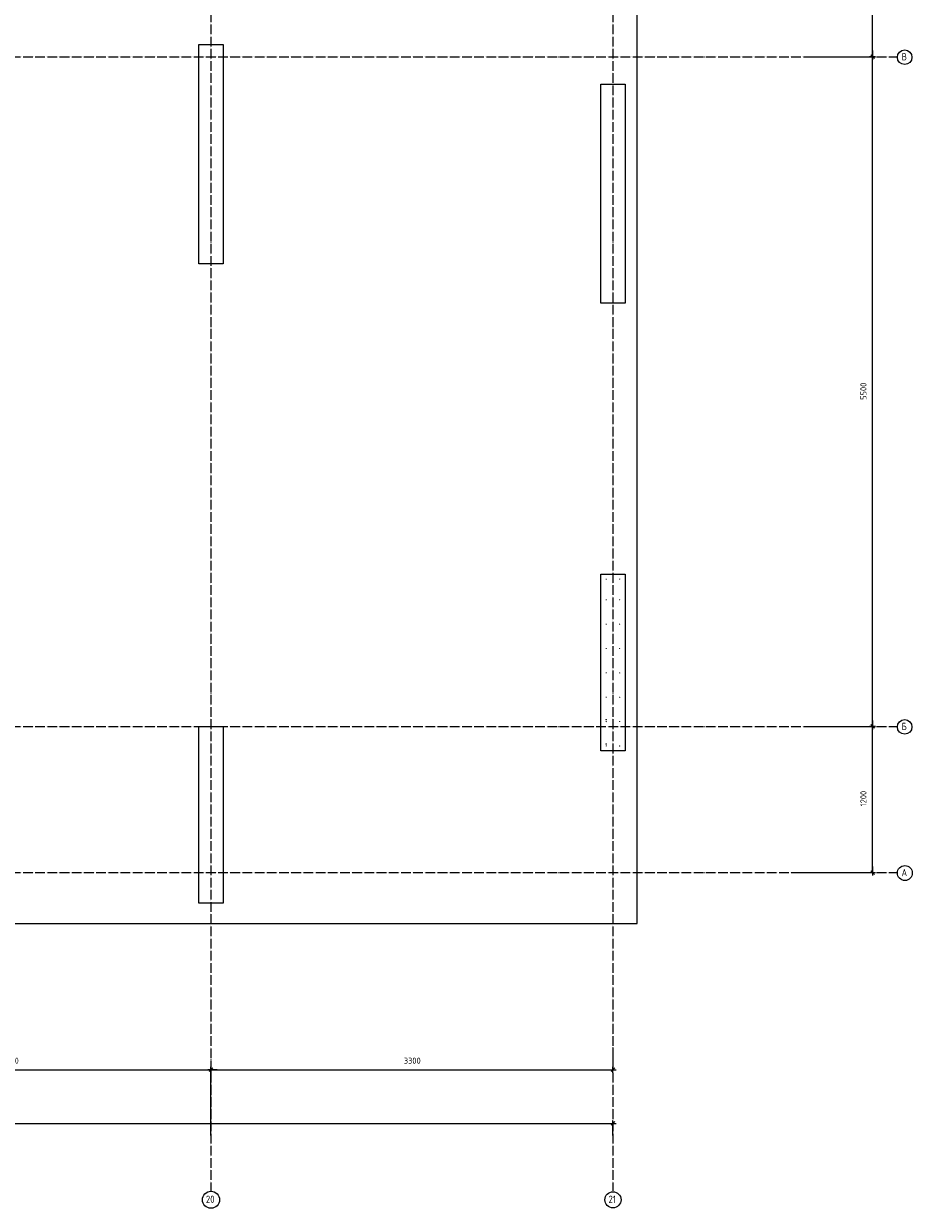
# Model space of a CAD drawing. Header units: millimetres. Extents: x 2792 to 69837, y -2757 to 29968.
# Tile 76 of 77: x 62543 to 69837, y -2757 to 6971. Entities that reach past the tile are written whole.
import ezdxf

# ---------------------------------------------------------------- set-up
doc = ezdxf.new("R2010")
doc.units = ezdxf.units.MM
doc.header["$PDMODE"] = 65
doc.linetypes.add('______11', pattern=[100, 80, -10, 0, -10])
doc.linetypes.add('______5', pattern=[220, 160, -20, 20, -20])
for name, color, linetype, lineweight in [('Standard', 7, 'Continuous', 25), ('Арм.стержн. вертикальными 1', 22, 'Continuous', 35), ('Размерная линия_ общее', 7, 'Continuous', 13)]:
    doc.layers.add(name, color=color, linetype=linetype, lineweight=lineweight)
doc.layers.add('Арм.стержн. вертикальными 2', color=7, linetype='Continuous', lineweight=35, true_color=0x006e00)
doc.layers.add('Осевая линия_ общее', color=7, linetype='______5', lineweight=13, true_color=0xa0a0a0)
doc.styles.add('ISOCPEUR', font='ISOCPEUR')
doc.dimstyles.new('DIMSTYLE_14', dxfattribs={"dimtxt": 50, "dimasz": 50, "dimexe": 0, "dimexo": 0, "dimgap": 25, "dimtad": 2, "dimdec": 0, "dimrnd": 5, "dimzin": 12, "dimdsep": 46, "dimtxsty": 'ISOCPEUR', "dimblk1": 'ALL_ML_STRICH', "dimblk2": 'ALL_ML_STRICH', "dimsah": 1, "dimcen": 0, "dimclrd": 256, "dimclre": 256, "dimclrt": 256, "dimadec": 0, "dimazin": 0, "dimtfac": 1, "dimtdec": 0, "dimtix": 1, "dimtmove": 2, "dimatfit": 3, "dimfxl": 0, "dimtzin": 0, "dimlwd": 0, "dimlwe": -1, "dimarcsym": 0})

# ---------------------------------------------------------------- blocks, each defined once
blk = doc.blocks.new('ALL_ML_STRICH')
at = {"color": 0, "linetype": 'ByBlock', "lineweight": -2}
for p, q in [((-1, 0), (0.5, 0)), ((-0.3, -0.3), (0.3, 0.3)), ((0, -0.5), (0, 0.5))]:
    blk.add_line(p, q, dxfattribs=at)
blk = doc.blocks.new('*D240')
at = {"layer": 'DEFPOINTS', "transparency": 33554687}
for p in [(60780, -1619.7), (60780, -2170), (64080, -2170)]:
    blk.add_point(p, dxfattribs=at)
at = {"layer": 'Размерная линия_ общее', "lineweight": -2, "transparency": 33554687}
for p, q in [((60780, -2160), (60780, -1619.7)), ((60780, -1619.7), (64080, -1619.7)), ((64080, -2160), (64080, -1619.7))]:
    blk.add_line(p, q, dxfattribs=at)
at = {"layer": 'Размерная линия_ общее', "transparency": 33554687, "xscale": 50, "yscale": 50, "zscale": 50, "rotation": 180}
blk.add_blockref('ALL_ML_STRICH', (60780, -1619.7), dxfattribs=at)
at = {"layer": 'Размерная линия_ общее', "transparency": 33554687, "xscale": 50, "yscale": 50, "zscale": 50}
blk.add_blockref('ALL_ML_STRICH', (64080, -1619.7), dxfattribs=at)
at = {"layer": 'Размерная линия_ общее', "transparency": 33554687, "insert": (62432.5, -1544.7), "char_height": 50, "width": 200, "attachment_point": 5, "style": 'ISOCPEUR'}
blk.add_mtext('\\A1;{3300}', dxfattribs=at)
blk = doc.blocks.new('*D241')
at = {"layer": 'DEFPOINTS', "transparency": 33554687}
for p in [(67380, -1447.3), (64080, -1619.7), (64080, -2170)]:
    blk.add_point(p, dxfattribs=at)
at = {"layer": 'Размерная линия_ общее', "lineweight": -2, "transparency": 33554687}
for p, q in [((67380, -1437.3), (67380, -1619.7)), ((64080, -2160), (64080, -1619.7)), ((64080, -1619.7), (67380, -1619.7))]:
    blk.add_line(p, q, dxfattribs=at)
at = {"layer": 'Размерная линия_ общее', "transparency": 33554687, "xscale": 50, "yscale": 50, "zscale": 50, "rotation": 180}
blk.add_blockref('ALL_ML_STRICH', (64080, -1619.7), dxfattribs=at)
at = {"layer": 'Размерная линия_ общее', "transparency": 33554687, "xscale": 50, "yscale": 50, "zscale": 50}
blk.add_blockref('ALL_ML_STRICH', (67380, -1619.7), dxfattribs=at)
at = {"layer": 'Размерная линия_ общее', "transparency": 33554687, "insert": (65732.5, -1544.7), "char_height": 50, "width": 200, "attachment_point": 5, "style": 'ISOCPEUR'}
blk.add_mtext('\\A1;{3300}', dxfattribs=at)
blk = doc.blocks.new('*D242')
at = {"layer": 'DEFPOINTS', "transparency": 33554687}
for p in [(25300, -2059.7), (25300, -2170), (67380, -2170)]:
    blk.add_point(p, dxfattribs=at)
at = {"layer": 'Размерная линия_ общее', "lineweight": -2, "transparency": 33554687}
for p, q in [((25300, -2160), (25300, -2059.7)), ((25300, -2059.7), (67380, -2059.7)), ((67380, -2160), (67380, -2059.7))]:
    blk.add_line(p, q, dxfattribs=at)
at = {"layer": 'Размерная линия_ общее', "transparency": 33554687, "xscale": 50, "yscale": 50, "zscale": 50, "rotation": 180}
blk.add_blockref('ALL_ML_STRICH', (25300, -2059.7), dxfattribs=at)
at = {"layer": 'Размерная линия_ общее', "transparency": 33554687, "xscale": 50, "yscale": 50, "zscale": 50}
blk.add_blockref('ALL_ML_STRICH', (67380, -2059.7), dxfattribs=at)
at = {"layer": 'Размерная линия_ общее', "transparency": 33554687, "insert": (46340, -1984.7), "char_height": 50, "width": 250, "attachment_point": 5, "style": 'ISOCPEUR'}
blk.add_mtext('\\A1;{42080}', dxfattribs=at)
blk = doc.blocks.new('*D243')
at = {"layer": 'DEFPOINTS', "transparency": 33554687}
for p in [(68990, 1200), (68890, 0), (69511, 0)]:
    blk.add_point(p, dxfattribs=at)
at = {"layer": 'Размерная линия_ общее', "lineweight": -2, "transparency": 33554687}
for p, q in [((69000, 1200), (69511, 1200)), ((69511, 0), (69511, 1200)), ((68900, 0), (69511, 0))]:
    blk.add_line(p, q, dxfattribs=at)
at = {"layer": 'Размерная линия_ общее', "transparency": 33554687, "xscale": 50, "yscale": 50, "zscale": 50}
for p, rotation in [((69511, 1200), 90), ((69511, 0), 270)]:
    blk.add_blockref('ALL_ML_STRICH', p, dxfattribs=dict(at, rotation=rotation))
at = {"layer": 'Размерная линия_ общее', "transparency": 33554687, "insert": (69436, 607.5), "char_height": 50, "width": 200, "attachment_point": 5, "rotation": 90, "style": 'ISOCPEUR'}
blk.add_mtext('\\A1;{1200}', dxfattribs=at)
blk = doc.blocks.new('*D244')
at = {"layer": 'DEFPOINTS', "transparency": 33554687}
for p in [(68990, 6700), (68990, 1200), (69511, 1200)]:
    blk.add_point(p, dxfattribs=at)
at = {"layer": 'Размерная линия_ общее', "lineweight": -2, "transparency": 33554687}
for p, q in [((69000, 6700), (69511, 6700)), ((69511, 1200), (69511, 6700)), ((69000, 1200), (69511, 1200))]:
    blk.add_line(p, q, dxfattribs=at)
at = {"layer": 'Размерная линия_ общее', "transparency": 33554687, "xscale": 50, "yscale": 50, "zscale": 50}
for p, rotation in [((69511, 6700), 90), ((69511, 1200), 270)]:
    blk.add_blockref('ALL_ML_STRICH', p, dxfattribs=dict(at, rotation=rotation))
at = {"layer": 'Размерная линия_ общее', "transparency": 33554687, "insert": (69436, 3952.5), "char_height": 50, "width": 200, "attachment_point": 5, "rotation": 90, "style": 'ISOCPEUR'}
blk.add_mtext('\\A1;{5500}', dxfattribs=at)
blk = doc.blocks.new('*D245')
at = {"layer": 'DEFPOINTS', "transparency": 33554687}
for p in [(68890, 8400), (68990, 6700), (69511, 6700)]:
    blk.add_point(p, dxfattribs=at)
at = {"layer": 'Размерная линия_ общее', "lineweight": -2, "transparency": 33554687}
for p, q in [((68900, 8400), (69511, 8400)), ((69511, 6700), (69511, 8400)), ((69000, 6700), (69511, 6700))]:
    blk.add_line(p, q, dxfattribs=at)
at = {"layer": 'Размерная линия_ общее', "transparency": 33554687, "xscale": 50, "yscale": 50, "zscale": 50}
for p, rotation in [((69511, 8400), 90), ((69511, 6700), 270)]:
    blk.add_blockref('ALL_ML_STRICH', p, dxfattribs=dict(at, rotation=rotation))
at = {"layer": 'Размерная линия_ общее', "transparency": 33554687, "insert": (69436, 7557.5), "char_height": 50, "width": 200, "attachment_point": 5, "rotation": 90, "style": 'ISOCPEUR'}
blk.add_mtext('\\A1;{1700}', dxfattribs=at)

msp = doc.modelspace()

# ---------------------------------------------------------------- hatches: boundary and pattern name
at = {"layer": 'Арм.стержн. вертикальными 1', "linetype": 'Continuous', "lineweight": 50, "transparency": 33554687}
for points in [[(67330, 2410), (67329.6, 2411.9), (67328.5, 2413.5), (67326.9, 2414.6), (67325, 2415), (67323.1, 2414.6), (67321.5, 2413.5), (67320.4, 2411.9), (67320, 2410), (67320.4, 2408.1), (67321.5, 2406.5), (67323.1, 2405.4), (67325, 2405), (67326.9, 2405.4), (67328.5, 2406.5), (67329.6, 2408.1)], [(67440, 2410), (67439.6, 2411.9), (67438.5, 2413.5), (67436.9, 2414.6), (67435, 2415), (67433.1, 2414.6), (67431.5, 2413.5), (67430.4, 2411.9), (67430, 2410), (67430.4, 2408.1), (67431.5, 2406.5), (67433.1, 2405.4), (67435, 2405), (67436.9, 2405.4), (67438.5, 2406.5), (67439.6, 2408.1)], [(67330, 2240), (67329.6, 2241.9), (67328.5, 2243.5), (67326.9, 2244.6), (67325, 2245), (67323.1, 2244.6), (67321.5, 2243.5), (67320.4, 2241.9), (67320, 2240), (67320.4, 2238.1), (67321.5, 2236.5), (67323.1, 2235.4), (67325, 2235), (67326.9, 2235.4), (67328.5, 2236.5), (67329.6, 2238.1)], [(67440, 2240), (67439.6, 2241.9), (67438.5, 2243.5), (67436.9, 2244.6), (67435, 2245), (67433.1, 2244.6), (67431.5, 2243.5), (67430.4, 2241.9), (67430, 2240), (67430.4, 2238.1), (67431.5, 2236.5), (67433.1, 2235.4), (67435, 2235), (67436.9, 2235.4), (67438.5, 2236.5), (67439.6, 2238.1)], [(67330, 2040), (67329.6, 2041.9), (67328.5, 2043.5), (67326.9, 2044.6), (67325, 2045), (67323.1, 2044.6), (67321.5, 2043.5), (67320.4, 2041.9), (67320, 2040), (67320.4, 2038.1), (67321.5, 2036.5), (67323.1, 2035.4), (67325, 2035), (67326.9, 2035.4), (67328.5, 2036.5), (67329.6, 2038.1)], [(67440, 2040), (67439.6, 2041.9), (67438.5, 2043.5), (67436.9, 2044.6), (67435, 2045), (67433.1, 2044.6), (67431.5, 2043.5), (67430.4, 2041.9), (67430, 2040), (67430.4, 2038.1), (67431.5, 2036.5), (67433.1, 2035.4), (67435, 2035), (67436.9, 2035.4), (67438.5, 2036.5), (67439.6, 2038.1)], [(67330, 1840), (67329.6, 1841.9), (67328.5, 1843.5), (67326.9, 1844.6), (67325, 1845), (67323.1, 1844.6), (67321.5, 1843.5), (67320.4, 1841.9), (67320, 1840), (67320.4, 1838.1), (67321.5, 1836.5), (67323.1, 1835.4), (67325, 1835), (67326.9, 1835.4), (67328.5, 1836.5), (67329.6, 1838.1)], [(67440, 1840), (67439.6, 1841.9), (67438.5, 1843.5), (67436.9, 1844.6), (67435, 1845), (67433.1, 1844.6), (67431.5, 1843.5), (67430.4, 1841.9), (67430, 1840), (67430.4, 1838.1), (67431.5, 1836.5), (67433.1, 1835.4), (67435, 1835), (67436.9, 1835.4), (67438.5, 1836.5), (67439.6, 1838.1)], [(67330, 1640), (67329.6, 1641.9), (67328.5, 1643.5), (67326.9, 1644.6), (67325, 1645), (67323.1, 1644.6), (67321.5, 1643.5), (67320.4, 1641.9), (67320, 1640), (67320.4, 1638.1), (67321.5, 1636.5), (67323.1, 1635.4), (67325, 1635), (67326.9, 1635.4), (67328.5, 1636.5), (67329.6, 1638.1)], [(67440, 1640), (67439.6, 1641.9), (67438.5, 1643.5), (67436.9, 1644.6), (67435, 1645), (67433.1, 1644.6), (67431.5, 1643.5), (67430.4, 1641.9), (67430, 1640), (67430.4, 1638.1), (67431.5, 1636.5), (67433.1, 1635.4), (67435, 1635), (67436.9, 1635.4), (67438.5, 1636.5), (67439.6, 1638.1)], [(67330, 1440), (67329.6, 1441.9), (67328.5, 1443.5), (67326.9, 1444.6), (67325, 1445), (67323.1, 1444.6), (67321.5, 1443.5), (67320.4, 1441.9), (67320, 1440), (67320.4, 1438.1), (67321.5, 1436.5), (67323.1, 1435.4), (67325, 1435), (67326.9, 1435.4), (67328.5, 1436.5), (67329.6, 1438.1)], [(67440, 1440), (67439.6, 1441.9), (67438.5, 1443.5), (67436.9, 1444.6), (67435, 1445), (67433.1, 1444.6), (67431.5, 1443.5), (67430.4, 1441.9), (67430, 1440), (67430.4, 1438.1), (67431.5, 1436.5), (67433.1, 1435.4), (67435, 1435), (67436.9, 1435.4), (67438.5, 1436.5), (67439.6, 1438.1)], [(67330, 1240), (67329.6, 1241.9), (67328.5, 1243.5), (67326.9, 1244.6), (67325, 1245), (67323.1, 1244.6), (67321.5, 1243.5), (67320.4, 1241.9), (67320, 1240), (67320.4, 1238.1), (67321.5, 1236.5), (67323.1, 1235.4), (67325, 1235), (67326.9, 1235.4), (67328.5, 1236.5), (67329.6, 1238.1)], [(67440, 1240), (67439.6, 1241.9), (67438.5, 1243.5), (67436.9, 1244.6), (67435, 1245), (67433.1, 1244.6), (67431.5, 1243.5), (67430.4, 1241.9), (67430, 1240), (67430.4, 1238.1), (67431.5, 1236.5), (67433.1, 1235.4), (67435, 1235), (67436.9, 1235.4), (67438.5, 1236.5), (67439.6, 1238.1)], [(67330, 1040), (67329.6, 1041.9), (67328.5, 1043.5), (67326.9, 1044.6), (67325, 1045), (67323.1, 1044.6), (67321.5, 1043.5), (67320.4, 1041.9), (67320, 1040), (67320.4, 1038.1), (67321.5, 1036.5), (67323.1, 1035.4), (67325, 1035), (67326.9, 1035.4), (67328.5, 1036.5), (67329.6, 1038.1)], [(67440, 1040), (67439.6, 1041.9), (67438.5, 1043.5), (67436.9, 1044.6), (67435, 1045), (67433.1, 1044.6), (67431.5, 1043.5), (67430.4, 1041.9), (67430, 1040), (67430.4, 1038.1), (67431.5, 1036.5), (67433.1, 1035.4), (67435, 1035), (67436.9, 1035.4), (67438.5, 1036.5), (67439.6, 1038.1)]]:
    msp.add_hatch(color=4, dxfattribs=at).paths.add_polyline_path(points)
at = {"layer": 'Арм.стержн. вертикальными 2', "linetype": 'Continuous', "lineweight": 50, "transparency": 33554687}
for points in [[(67330.5, 1255.7), (67330, 1258), (67328.7, 1260), (67326.8, 1261.3), (67324.5, 1261.7), (67322.2, 1261.3), (67320.2, 1260), (67318.9, 1258), (67318.5, 1255.7), (67318.9, 1253.5), (67320.2, 1251.5), (67322.2, 1250.2), (67324.5, 1249.7), (67326.8, 1250.2), (67328.7, 1251.5), (67330, 1253.5)], [(67330.5, 1055.7), (67330, 1058), (67328.7, 1060), (67326.8, 1061.3), (67324.5, 1061.7), (67322.2, 1061.3), (67320.2, 1060), (67318.9, 1058), (67318.5, 1055.7), (67318.9, 1053.5), (67320.2, 1051.5), (67322.2, 1050.2), (67324.5, 1049.7), (67326.8, 1050.2), (67328.7, 1051.5), (67330, 1053.5)]]:
    msp.add_hatch(color=34, dxfattribs=at).paths.add_polyline_path(points)

# ---------------------------------------------------------------- linework, layer by layer
at = {"color": 7, "linetype": 'Continuous', "lineweight": 25, "transparency": 33554687}
for p, q in [((63980, 5000), (63980, 6800)), ((63980, 6800), (64180, 6800)), ((64180, 6800), (64180, 5000)), ((67280, 4675), (67280, 6475)), ((67280, 6475), (67480, 6475)), ((67480, 6475), (67480, 4675)), ((64180, 5000), (63980, 5000)), ((67480, 4675), (67280, 4675)), ((67280, 1000), (67280, 2450)), ((67280, 2450), (67480, 2450)), ((67480, 2450), (67480, 1000)), ((63980, -250), (63980, 1200)), ((63980, 1200), (64180, 1200)), ((64180, 1200), (64180, -250)), ((67480, 1000), (67280, 1000)), ((64180, -250), (63980, -250))]:
    msp.add_line(p, q, dxfattribs=at)
at = {"layer": 'Standard', "color": 7, "linetype": 'Continuous', "lineweight": 25, "transparency": 33554687}
msp.add_lwpolyline([(25100, -419.1), (67580, -419.1), (67580, 14372), (25100, 14372), (25100, -419.1)], dxfattribs=at)
at = {"layer": 'Осевая линия_ общее', "color": 253, "linetype": '______11', "lineweight": -3, "true_color": 0xa0a0a0, "transparency": 33554687}
for p, q in [((64080, 14272), (64080, -2614.4)), ((67380, 14272), (67380, -2614.4)), ((25200, 6700), (69714.9, 6700)), ((25200, 1200), (69714.9, 1200)), ((25200, 0), (69714.9, 0))]:
    msp.add_line(p, q, dxfattribs=at)
at = {"layer": 'Осевая линия_ общее', "color": 7, "linetype": 'Continuous', "lineweight": -3, "transparency": 33554687}
for centre, radius in [((69774.7, 6696.1), 59.8), ((69774.7, 1196.1), 59.8), ((69776.1, -3.9), 61.2), ((64080.4, -2687.3), 69.9), ((67380.1, -2687.3), 66.1)]:
    msp.add_circle(centre, radius, dxfattribs=at)

# ---------------------------------------------------------------- texts
at = {"layer": 'Осевая линия_ общее', "color": 7, "linetype": 'Continuous', "lineweight": -3, "transparency": 33554687, "char_height": 60, "attachment_point": 7, "style": 'ISOCPEUR'}
for s, insert, width in [('\\W0.80;В', (69750.7, 6670), 71.967), ('\\W0.80;Б', (69750.7, 1170), 71.967), ('\\W0.82;А', (69749.1, -30), 78.529), ('\\W0.87;20', (64038.4, -2713.4), 110.162), ('\\W0.75;21', (67344.1, -2713.4), 94.456)]:
    msp.add_mtext(s, dxfattribs=dict(at, insert=insert, width=width))

# ---------------------------------------------------------------- dimensions: what is measured, and where the dimension line sits
at = {"layer": 'Размерная линия_ общее', "transparency": 33554687}
for base, p1, p2, picture, middle in [((69511, 8400), (69000, 6700), (68900, 8400), '*D245', (69436, 7557.5)), ((69511, 6700), (69000, 1200), (69000, 6700), '*D244', (69436, 3952.5)), ((69511, 1200), (68900, 0), (69000, 1200), '*D243', (69436, 607.5))]:
    dim = msp.add_linear_dim(base=base, p1=p1, p2=p2, angle=90, dimstyle='DIMSTYLE_14', override={"dimpost": '<>', "dimclrd": 256, "dimclre": 256, "dimclrt": 256, "dimlwd": 0, "dimlwe": 65535}, dxfattribs=at)
    dim.commit()
    dim.dimension.update_dxf_attribs({"geometry": picture, "text_midpoint": middle, "dimtype": 160})
for base, p1, p2, picture, middle in [((67380, -1619.7), (64080, -2160), (67380, -1437.3), '*D241', (65732.5, -1544.7)), ((64080, -1619.7), (60780, -2160), (64080, -2160), '*D240', (62432.5, -1544.7)), ((67380, -2059.7), (25300, -2160), (67380, -2160), '*D242', (46340, -1984.7))]:
    dim = msp.add_linear_dim(base=base, p1=p1, p2=p2, dimstyle='DIMSTYLE_14', override={"dimpost": '<>', "dimclrd": 256, "dimclre": 256, "dimclrt": 256, "dimlwd": 0, "dimlwe": 65535}, dxfattribs=at)
    dim.commit()
    dim.dimension.update_dxf_attribs({"geometry": picture, "text_midpoint": middle, "dimtype": 160})

doc.saveas('drawing.dxf')
